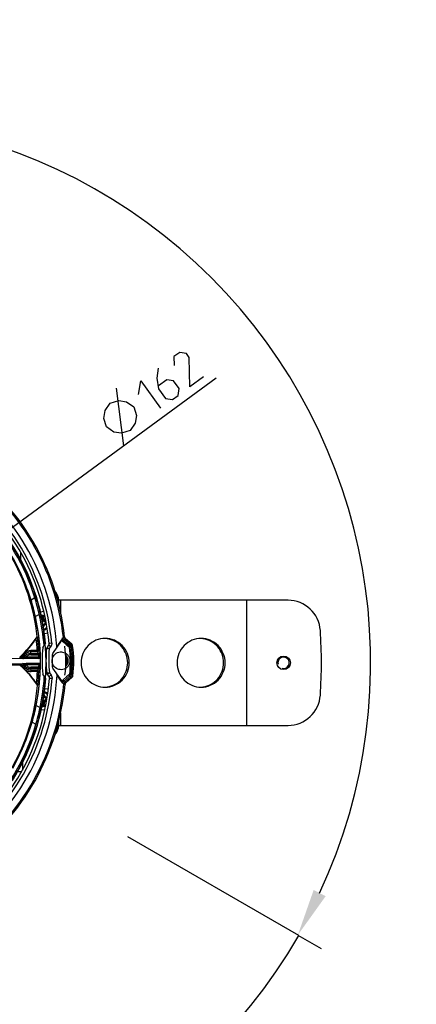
# Model space of a CAD drawing. Header units: millimetres. Extents: x 0 to 420, y 0 to 297.
# Tile 13 of 170: x 107 to 136, y 47 to 120. Entities that reach past the tile are written whole.
import ezdxf

# ---------------------------------------------------------------- set-up
doc = ezdxf.new("R2010")
doc.units = ezdxf.units.MM
doc.header["$LTSCALE"] = 23.1
doc.header["$PDMODE"] = 3
doc.header["$PDSIZE"] = 0.3125
doc.linetypes.add('CENTER', pattern=[0.6, 0.375, -0.075, 0.075, -0.075])
doc.layers.get('0').update_dxf_attribs({"linetype": 'CONTINUOUS'})
doc.layers.get('Defpoints').update_dxf_attribs({"linetype": 'CONTINUOUS'})
for name, color, linetype in [('02___PRT_ALL_AXES', 7, 'CONTINUOUS'), ('06___PRT_ALL_SURFS', 7, 'CONTINUOUS'), ('AXES', 7, 'CONTINUOUS'), ('COURBES', 7, 'CONTINUOUS'), ('DEFAULT_1', 7, 'CENTER'), ('DIM_PILOTEES', 7, 'CONTINUOUS')]:
    doc.layers.add(name, color=color, linetype=linetype)
doc.styles.get("Standard").update_dxf_attribs({"font": 'txt', "width": 0.7})
doc.styles.add('TEXTSTYLE_4', font='txt')
doc.dimstyles.new('DIMSTYLE_7', dxfattribs={"dimtxt": 2.5, "dimasz": 3.5, "dimexe": 2, "dimexo": 0, "dimtad": 1, "dimdec": 0, "dimlfac": 5, "dimdsep": 46, "dimtxsty": 'Standard', "dimblk": '_FILLED', "dimblk1": '_FILLED', "dimblk2": '_FILLED', "dimcen": 0.09, "dimazin": 2, "dimtp": 0.5, "dimtm": 0.5, "dimtfac": 1, "dimtdec": 0, "dimtmove": 0, "dimatfit": 2, "dimldrblk": '_FILLED', "dimfxl": 0, "dimtolj": 1, "dimarcsym": 0})
doc.dimstyles.new('DIMSTYLE_9', dxfattribs={"dimtxt": 2.5, "dimasz": 3.5, "dimexe": 2, "dimexo": 0, "dimgap": 2.5, "dimtad": 1, "dimdsep": 46, "dimtxsty": 'Standard', "dimblk": '_FILLED', "dimblk1": '_FILLED', "dimblk2": '_FILLED', "dimcen": 0.09, "dimazin": 2, "dimtp": 0.5, "dimtm": 0.5, "dimtfac": 1, "dimtofl": 0, "dimtmove": 0, "dimatfit": 3, "dimldrblk": '_FILLED', "dimfxl": 0, "dimtolj": 1, "dimarcsym": 0})

# ---------------------------------------------------------------- blocks, each defined once
blk = doc.blocks.new('_FILLED')
at = {"color": 0, "linetype": 'ByBlock'}
blk.add_solid([(0, 0), (-1, 0.143), (-1, -0.143)], dxfattribs=at)
blk = doc.blocks.new('*D18')
at = {"layer": 'DIM_PILOTEES', "color": 2, "linetype": 'Continuous'}
for p, q in [((92.649, 71.977), (121.468, 93.031)), ((105.749, 81.547), (92.649, 71.977)), ((79.55, 62.407), (92.649, 71.977))]:
    blk.add_line(p, q, dxfattribs=at)
at = {"layer": 'DIM_PILOTEES', "color": 2, "linetype": 'Continuous', "xscale": 3.5, "yscale": 3.5, "zscale": 3.5}
for p, rotation in [((105.749, 81.547), 36.1504869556), ((79.55, 62.407), 216.1504869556)]:
    blk.add_blockref('_FILLED', p, dxfattribs=dict(at, rotation=rotation))
at = {"layer": 'DIM_PILOTEES', "color": 2, "linetype": 'Continuous', "insert": (112.607, 90.427), "char_height": 2.5, "width": 13.03571, "attachment_point": 1, "rotation": 36.15049, "line_spacing_factor": 0.9, "style": 'TEXTSTYLE_4'}
blk.add_mtext('{\\ftxt;\\W0.0001;\\H0.0001;\\~}{\\ftxt;\\W1.3333333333;\\H2.5; }{\\ftxt;\\W0.0001;\\H0.0001;\\~}{\\ftxt;\\W0.0001;\\H0.0001;\\~}{\\ftxt;\\W2.1428571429;\\H2.5; }{\\ftxt;\\W0.0001;\\H0.0001;\\~}', dxfattribs=at)
blk = doc.blocks.new('*D20')
at = {"layer": 'Defpoints', "color": 0, "linetype": 'Continuous'}
for p in [(54.094, 83.52), (92.649, 71.977), (127.504, 51.854), (85.661, 32.342)]:
    blk.add_point(p, dxfattribs=at)
at = {"layer": 'DIM_PILOTEES', "color": 0, "linetype": 'Continuous', "lineweight": -2}
for p, q in [((127.504, 51.854), (129.236, 50.854)), ((85.661, 32.342), (85.313, 30.372))]:
    blk.add_line(p, q, dxfattribs=at)
blk.add_arc((92.649, 71.977), 40.247, 334.98424, 255.01576, dxfattribs=at)
at = {"layer": 'DIM_PILOTEES', "color": 0, "linetype": 'Continuous', "lineweight": -2, "xscale": 3.5, "yscale": 3.5, "zscale": 3.5}
for p, rotation in [((127.504, 51.854), 242.4921224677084), ((85.661, 32.342), 347.5078775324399)]:
    blk.add_blockref('_FILLED', p, dxfattribs=dict(at, rotation=rotation))
at = {"layer": 'DIM_PILOTEES', "color": 0, "linetype": 'Continuous', "insert": (79.392, 116.108), "char_height": 2.5, "width": 23.66071, "attachment_point": 2, "rotation": 16.72074, "line_spacing_factor": 0.9}
blk.add_mtext('\\A1;{\\ftxt;\\W0.0001;\\H0.0001;\\~}{\\ftxt;\\W5.6428571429;\\H2.5; }{\\ftxt;\\W0.0001;\\H0.0001;\\~}{\\ftxt;\\W0.0001;\\H0.0001;\\~}{\\ftxt;\\W0.6666666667;\\H2.5; }{\\ftxt;\\W0.0001;\\H0.0001;\\~}', dxfattribs=at)

msp = doc.modelspace()

# ---------------------------------------------------------------- linework, layer by layer
at = {"color": 7, "linetype": 'Continuous'}
for p, q in [((106.9786, 80.1526), (106.9832, 79.6271)), ((108.0371, 76.7846), (107.7575, 76.6199)), ((109.8067, 76.2767), (109.8067, 76.6881)), ((126.7768, 76.6031), (109.8211, 76.6031)), ((109.9499, 75.6551), (109.9499, 76.6031)), ((123.7069, 76.6031), (123.7069, 67.3506)), ((108.7039, 75.77), (108.4602, 75.726)), ((108.3659, 75.5595), (108.0837, 75.3933)), ((108.5427, 75.3512), (108.5724, 75.3515)), ((108.5477, 75.3277), (108.5726, 75.328)), ((108.5546, 75.2956), (108.5953, 75.296)), ((108.5589, 75.2758), (108.5955, 75.2761)), ((108.5955, 75.2761), (108.5953, 75.296)), ((108.5955, 75.2761), (108.6153, 75.2773)), ((108.2064, 73.8923), (108.2232, 73.8885)), ((108.751, 74.1526), (108.9963, 74.1969)), ((109.36, 72.661), (110.0144, 73.6131)), ((109.9866, 73.6556), (109.6639, 73.1804)), ((109.9866, 73.6556), (109.9218, 73.5602)), ((110.0515, 73.7512), (109.9866, 73.6556)), ((110.0515, 73.7512), (109.9866, 73.6556)), ((110.0486, 73.7907), (110.1519, 73.8441)), ((110.1204, 73.6623), (110.2198, 73.7142)), ((110.1204, 73.6623), (110.5902, 73.2758)), ((110.1304, 73.5236), (110.3603, 73.3329)), ((110.1519, 73.8442), (110.24, 73.8899)), ((110.2198, 73.7142), (110.307, 73.7598)), ((110.2198, 73.7142), (110.6736, 73.3214)), ((110.2994, 73.7743), (110.7653, 73.3732)), ((110.307, 73.7598), (110.3079, 73.7603)), ((110.307, 73.7598), (110.3079, 73.7603)), ((110.3079, 73.7603), (110.7601, 73.3689)), ((108.2136, 72.8874), (107.742, 72.8833)), ((107.7447, 72.5714), (107.742, 72.8833)), ((108.2144, 72.7875), (107.7429, 72.7834)), ((108.2136, 72.8874), (108.3133, 72.8933)), ((108.2144, 72.7875), (108.2136, 72.8874)), ((108.62, 73.0962), (108.8113, 73.3745)), ((109.1067, 73.0044), (108.9079, 73.026)), ((109.0553, 73.2827), (108.9419, 73.1177)), ((108.9419, 73.1177), (109.1067, 73.0044)), ((109.2201, 73.1694), (109.0553, 73.2827)), ((109.2892, 73.4314), (109.0899, 73.414)), ((109.1067, 73.0044), (109.2201, 73.1694)), ((110.3603, 73.3329), (110.6005, 73.1338)), ((110.6736, 73.3214), (110.5902, 73.2758)), ((110.6791, 73.3244), (110.6736, 73.3214)), ((110.7104, 73.3416), (110.6791, 73.3244)), ((110.7601, 73.3689), (110.7104, 73.3416)), ((110.7461, 73.2022), (110.7406, 73.1991)), ((110.7774, 73.2197), (110.7461, 73.2022)), ((110.8269, 73.2475), (110.7774, 73.2197)), ((108.3456, 72.293), (99.6791, 72.2173)), ((106.9146, 72.4068), (106.9351, 72.407)), ((106.9413, 72.3908), (106.9351, 72.407)), ((106.9413, 72.3908), (107.0764, 72.392)), ((107.0489, 72.4917), (107.0755, 72.4919)), ((107.0755, 72.4919), (107.1624, 72.4425)), ((107.0764, 72.392), (107.0755, 72.4919)), ((108.3414, 72.3961), (107.3795, 72.3877)), ((107.3804, 72.2878), (107.3795, 72.3877)), ((108.3423, 72.2962), (107.3804, 72.2878)), ((107.7439, 72.6714), (108.3214, 72.6764)), ((107.7447, 72.5714), (108.3356, 72.5766)), ((108.3356, 72.5766), (108.4354, 72.5804)), ((108.3414, 72.3961), (108.4413, 72.3988)), ((108.3414, 72.3961), (108.3423, 72.2962)), ((108.3423, 72.2962), (108.3456, 72.293)), ((108.4416, 72.3985), (108.4413, 72.3988)), ((110.3354, 72.1536), (110.3504, 72.1538)), ((110.3358, 72.1087), (110.3508, 72.1088)), ((110.3504, 72.1538), (110.3508, 72.1088)), ((99.6823, 71.859), (108.3487, 71.9347)), ((106.9199, 71.7959), (106.9405, 71.796)), ((106.9405, 71.796), (106.9464, 71.8123)), ((107.0814, 71.8135), (106.9464, 71.8123)), ((107.0557, 71.7133), (107.0823, 71.7136)), ((107.0823, 71.7136), (107.0814, 71.8135)), ((107.1683, 71.7645), (107.0823, 71.7136)), ((108.3455, 71.9314), (107.3836, 71.923)), ((107.3845, 71.823), (107.3836, 71.923)), ((108.3463, 71.8314), (107.3845, 71.823)), ((108.3436, 71.6509), (107.7528, 71.6457)), ((107.7555, 71.3339), (107.7528, 71.6457)), ((108.3313, 71.5508), (107.7537, 71.5458)), ((108.2262, 71.4379), (107.7547, 71.4338)), ((108.2271, 71.338), (107.7555, 71.3339)), ((108.2271, 71.338), (108.2262, 71.4379)), ((108.3269, 71.3339), (108.2271, 71.338)), ((108.4436, 71.6488), (108.3436, 71.6509)), ((108.3455, 71.9314), (108.3487, 71.9347)), ((108.3455, 71.9314), (108.3463, 71.8314)), ((108.4463, 71.8305), (108.3463, 71.8314)), ((108.4463, 71.8305), (108.4466, 71.8308)), ((110.0403, 70.6438), (109.3694, 71.5844)), ((108.8332, 70.8614), (108.6371, 71.1363)), ((109.1222, 71.2366), (108.9237, 71.2116)), ((109.1222, 71.2366), (108.9593, 71.1205)), ((108.9593, 71.1205), (109.0756, 70.9575)), ((109.2384, 71.0736), (109.0756, 70.9575)), ((109.0756, 70.9575), (109.077, 70.9555)), ((109.312, 70.8129), (109.1125, 70.8268)), ((109.1222, 71.2366), (109.2384, 71.0736)), ((109.9468, 70.6951), (109.6824, 71.0704)), ((110.0133, 70.6008), (109.9468, 70.6951)), ((110.0798, 70.5064), (110.0133, 70.6008)), ((110.6102, 70.9911), (110.1471, 70.5965)), ((110.1471, 70.5965), (110.2475, 70.5463)), ((110.3812, 70.93), (110.1548, 70.7354)), ((110.6943, 70.947), (110.2475, 70.5463)), ((110.7869, 70.8968), (110.3281, 70.4876)), ((110.7816, 70.901), (110.3364, 70.5018)), ((110.618, 71.1333), (110.3812, 70.93)), ((110.6943, 70.947), (110.6102, 70.9911)), ((110.6999, 70.9441), (110.6943, 70.947)), ((110.7315, 70.9274), (110.6999, 70.9441)), ((110.7816, 70.901), (110.7315, 70.9274)), ((110.7647, 71.0674), (110.7592, 71.0704)), ((110.7765, 71.0611), (110.7647, 71.0674)), ((110.8463, 71.0236), (110.7765, 71.0611)), ((108.2542, 70.3373), (108.2375, 70.3332)), ((108.7872, 70.0875), (109.0331, 70.0475)), ((110.0776, 70.4669), (110.1818, 70.4152)), ((110.1818, 70.4152), (110.2707, 70.3711)), ((110.2475, 70.5464), (110.3354, 70.5023)), ((110.3354, 70.5023), (110.3364, 70.5018)), ((108.141, 68.8302), (108.426, 68.6689)), ((108.7688, 68.4694), (108.5244, 68.5092)), ((108.6308, 68.8855), (108.6001, 68.8852)), ((108.6306, 68.909), (108.6048, 68.9088)), ((108.6528, 68.9414), (108.6111, 68.941)), ((108.6526, 68.9613), (108.6151, 68.9609)), ((108.6526, 68.9613), (108.6725, 68.9604)), ((108.6526, 68.9613), (108.6528, 68.9414)), ((109.8067, 67.2655), (109.8067, 67.6842)), ((109.9499, 67.3506), (109.9499, 68.266)), ((107.8363, 67.5981), (108.1187, 67.4383)), ((109.8211, 67.3506), (126.7768, 67.3506)), ((107.1145, 64.5779), (107.1191, 64.0523)), ((107.0508, 63.9221), (106.7587, 63.9196)), ((127.5723, 51.814), (114.9245, 59.1162))]:
    msp.add_line(p, q, dxfattribs=at)
for points in [[(109.0899, 73.414), (109.0901, 73.3818), (109.0848, 73.3482), (109.0738, 73.3159), (109.0575, 73.286), (109.0553, 73.2827)], [(109.077, 70.9555), (109.0921, 70.9299), (109.1046, 70.8982), (109.1115, 70.8649), (109.1127, 70.8308), (109.1125, 70.8268)]]:
    msp.add_lwpolyline(points, dxfattribs=at)
for centre, radius, start, end in [((92.6494, 71.9768), 17.0571, 4.046165, 56.953835), ((92.6494, 71.9768), 17.6019, 6.08979, 54.91021), ((92.6494, 71.9768), 17.6944, 6.206719, 54.793281), ((92.6494, 71.9768), 16.2222, 4.942643, 56.057357), ((92.6494, 71.9768), 16.5033, 4.995861, 56.004138), ((92.6494, 71.9768), 16.7033, 4.995861, 56.004138), ((92.8079, 72.0702), 15.9422, 17.200577, 43.799423), ((92.6494, 71.9768), 16.25, 5.113844, 33.359904), ((93.3249, 72.3703), 14.9587, 5.920343, 30.5147), ((92.4213, 71.8421), 16.0632, 17.304005, 30.501373), ((108.4342, 76.4122), 1.4, 7.836987, 38.936541), ((93.3479, 72.1316), 15.0925, 12.480735, 17.300666), ((92.1169, 71.8553), 16.6659, 12.842062, 17.20391), ((126.7768, 74.2031), 2.4, 3.732326, 90), ((92.6494, 71.9768), 15.8079, 348.518526, 12.481474), ((92.6494, 71.9768), 16.1197, 4.497735, 12.841575), ((108.576, 74.9339), 0.5463, 67.622304, 96.351771), ((108.576, 74.9339), 0.5462, 67.626625, 96.348354), ((108.576, 74.9339), 0.5241, 66.068704, 96.101677), ((108.576, 74.9339), 0.4768, 62.075166, 95.48163), ((108.7627, 53.5577), 21.7946, 90.356183, 90.500485), ((108.7611, 53.7236), 21.6052, 90.355729, 90.500037), ((109.2711, 74.6667), 0.9234, 134.233184, 137.043331), ((108.9329, 75.2971), 0.338, 183.553897, 259.523945), ((109.2105, 74.6888), 0.837, 132.252358, 135.318131), ((108.9329, 75.2971), 0.3181, 183.554188, 258.141798), ((108.9405, 75.3049), 0.2722, 178.74027, 251.994409), ((108.9391, 74.5771), 0.338, 99.818264, 146.780729), ((108.9391, 74.5771), 0.3181, 99.77715, 150.723561), ((108.9437, 74.5726), 0.2897, 100.434298, 159.514035), ((108.9469, 74.5694), 0.2722, 100.983676, 167.865624), ((108.576, 74.9339), 0.4768, 285.675174, 318.8691), ((108.576, 74.9339), 0.5241, 284.985407, 314.88026), ((108.576, 74.9339), 0.5462, 284.721637, 313.290041), ((108.576, 74.9339), 0.5463, 284.72194, 313.278129), ((92.6494, 71.9768), 36.6, 356.267674, 3.732326), ((102.2996, 77.6612), 7, 311.331443, 327.551395), ((102.2996, 77.6612), 7.0068, 311.420008, 327.459123), ((102.2996, 77.6612), 7.02, 315.63447, 326.265028), ((92.6494, 71.9768), 15.5908, 3.348334, 6.577415), ((92.6494, 71.9768), 15.6745, 7.019227, 7.096378), ((92.6494, 71.9768), 15.6908, 3.348334, 6.997906), ((109.8388, 73.7338), 0.213, 325.487037, 335.323201), ((109.8369, 73.7345), 0.2151, 335.36244, 341.67168), ((110.3783, 73.8247), 0.3899, 207.460032, 215.797177), ((114.342, 74.0893), 4.3038, 183.978945, 184.505733), ((110.3839, 73.8292), 0.3971, 215.856918, 230.322439), ((110.4378, 73.9103), 0.1984, 224.472029, 229.112197), ((107.7488, 72.1086), 0.6748, 90.5, 150.344159), ((107.7488, 72.1086), 0.7747, 90.5, 123.767958), ((108.2134, 72.8876), 0.1001, 270.584867, 3.257154), ((81.2256, 46.6746), 37.5537, 43.819727, 44.055036), ((81.0298, 46.6615), 37.8483, 43.639771, 43.874104), ((108.3204, 72.7765), 0.1001, 270.576891, 2.837426), ((116.6424, 72.1862), 7.78, 173.803518, 187.196482), ((109.1067, 73.0044), 0.2, 145.5, 173.803518), ((116.6424, 72.1862), 7.58, 173.803518, 187.196482), ((103.1604, 72.0685), 7.516, 352.851965, 8.148035), ((90.5864, 109.2661), 41.3161, 299.064209, 299.196416), ((103.111, 72.0681), 7.6238, 352.820971, 8.179029), ((102.9906, 72.0671), 7.8323, 352.689368, 8.310632), ((110.628, 73.2167), 0.2015, 28.895316, 49.041097), ((110.6345, 73.2214), 0.2004, 38.91114, 49.243069), ((110.6335, 73.2209), 0.2015, 18.967613, 38.846424), ((110.6289, 73.2177), 0.2003, 18.828718, 28.78703), ((110.6288, 73.2176), 0.2004, 8.597474, 18.84956), ((110.6344, 73.2215), 0.2004, 8.620359, 18.901761), ((102.9906, 72.0671), 7.9248, 352.433508, 8.566492), ((102.9906, 72.0671), 7.931, 352.410883, 8.589117), ((102.2996, 77.6612), 7.02, 312.57401, 313.287742), ((107.7488, 72.1086), 0.7747, 145.154255, 150.344157), ((107.0755, 72.492), 0.1, 270.537142, 330.318543), ((110.3911, 74.766), 4.0772, 215.609898, 217.360272), ((102.2991, 77.6618), 7.0207, 313.287865, 315.634347), ((107.1495, 72.3919), 0.1001, 270.548054, 334.666267), ((109.3289, 74.1629), 2.7666, 218.453201, 220.967714), ((107.7488, 72.1086), 0.5628, 90.5, 154.703745), ((107.7488, 72.1086), 0.4629, 90.5, 142.911741), ((92.6494, 71.9768), 15.6977, 1.530606, 2.189719), ((108.3413, 72.3962), 0.1001, 270.571662, 338.737935), ((108.3448, 72.3929), 0.0999, 270.487006, 348.651406), ((92.6494, 71.9768), 15.7976, 1.530606, 2.189719), ((116.6424, 72.1862), 7.3268, 177.092172, 183.907828), ((109.5248, 72.5477), 0.2, 145.5, 177.092172), ((109.9887, 72.1281), 0.5241, 310.312348, 50.701293), ((109.9887, 72.1281), 0.4768, 315.889258, 45.10169), ((110.3533, 72.4995), 0.2727, 265.731724, 272.244081), ((110.3501, 72.4962), 0.2901, 266.761208, 272.318457), ((109.739, 72.7523), 0.8283, 315.988658, 318.760948), ((110.3564, 71.7664), 0.2901, 88.681675, 94.239081), ((109.7498, 71.4996), 0.8284, 42.239303, 45.01129), ((109.7093, 72.8186), 0.9236, 313.956854, 316.766556), ((109.7214, 71.4329), 0.9235, 44.233394, 47.04315), ((88.7787, 71.943), 21.6048, 0.355686, 0.644308), ((88.6119, 71.9417), 21.7953, 0.35536, 0.643982), ((104.2359, -143.9604), 215.7729, 89.287268, 91.194634), ((102.3973, 66.4617), 7, 33.448605, 49.668557), ((102.3973, 66.4617), 7.0068, 33.540877, 49.579992), ((102.3973, 66.4617), 7.02, 47.712258, 48.42599), ((110.4372, 69.4977), 4.0773, 143.63973, 145.390066), ((107.0823, 71.7135), 0.1, 30.681403, 90.462912), ((107.7488, 72.1086), 0.7747, 210.655843, 215.845745), ((102.3968, 66.4611), 7.0207, 45.365653, 47.712135), ((107.1545, 71.8149), 0.1001, 26.333734, 90.451946), ((109.3646, 70.0821), 2.7666, 140.032289, 142.546781), ((107.7488, 72.1086), 0.6748, 210.655841, 270.5), ((107.7488, 72.1086), 0.5628, 206.296256, 270.5), ((102.3973, 66.4617), 7.02, 34.734972, 45.36553), ((107.7488, 72.1086), 0.7747, 237.232043, 270.5), ((107.7488, 72.1086), 0.4629, 218.088259, 270.5), ((92.6494, 71.9768), 15.5908, 354.422585, 357.651666), ((80.7858, 97.0758), 37.5537, 316.944964, 317.180273), ((108.2269, 71.3378), 0.1001, 357.742837, 90.415142), ((92.6494, 71.9768), 15.6908, 354.002094, 357.651666), ((80.5898, 97.0855), 37.8483, 317.125896, 317.360229), ((108.332, 71.4508), 0.1001, 358.162574, 90.423109), ((92.6494, 71.9768), 15.6977, 358.810281, 359.469394), ((108.3462, 71.8313), 0.1001, 22.262008, 90.428338), ((108.3496, 71.8347), 0.0999, 12.348594, 90.512995), ((92.6494, 71.9768), 15.7976, 358.810281, 359.469394), ((109.5322, 71.7005), 0.2, 183.907828, 215.5), ((110.3597, 71.7632), 0.2726, 88.749321, 95.262789), ((92.6494, 71.9768), 16.2222, 304.942643, 356.057357), ((92.6494, 71.9768), 16.5033, 304.995861, 356.004138), ((92.6494, 71.9768), 17.0571, 304.046165, 356.953835), ((92.6494, 71.9768), 16.7033, 304.995861, 356.004138), ((92.6494, 71.9768), 16.25, 327.640096, 355.886156), ((92.6494, 71.9768), 16.1197, 348.158425, 356.502265), ((109.1222, 71.2366), 0.2, 187.196482, 215.5), ((109.8668, 70.5201), 0.2131, 25.678749, 35.512192), ((110.4088, 70.438), 0.391, 150.752098, 153.515342), ((110.4121, 70.4357), 0.395, 130.659584, 150.692112), ((91.2477, 34.6763), 41.2944, 61.803549, 61.935825), ((110.6477, 71.0501), 0.2004, 311.910761, 322.166478), ((110.6526, 71.047), 0.2015, 311.80396, 331.961036), ((110.6468, 71.0506), 0.2014, 322.231544, 342.048881), ((110.6535, 71.0461), 0.2003, 332.070268, 342.073282), ((110.6477, 71.0501), 0.2004, 342.113207, 352.402048), ((110.6534, 71.0462), 0.2004, 342.051848, 352.379042), ((92.6494, 71.9768), 17.6019, 306.089789, 354.91021), ((92.6494, 71.9768), 17.6944, 306.206719, 354.793281), ((93.3317, 71.5952), 14.9587, 330.485297, 355.079657), ((92.6494, 71.9768), 15.6745, 353.903622, 353.980773), ((114.055, 70.2614), 3.9827, 176.473306, 177.042571), ((110.471, 70.3521), 0.2014, 137.349737, 153.29299), ((110.4691, 70.3539), 0.1987, 131.890753, 137.346365), ((108.9903, 68.9462), 0.338, 101.684211, 177.446113), ((108.9903, 68.9462), 0.3181, 103.085161, 177.445776), ((108.984, 69.6662), 0.338, 213.930761, 260.985724), ((108.984, 69.6662), 0.3181, 209.944466, 261.014484), ((108.9885, 69.6707), 0.2897, 201.023451, 260.33707), ((108.9917, 69.674), 0.2722, 192.465603, 259.772687), ((108.6272, 69.303), 0.4768, 42.313644, 75.495834), ((108.6272, 69.303), 0.5241, 46.278623, 76.165345), ((108.6272, 69.303), 0.5463, 47.863076, 76.422616), ((108.6272, 69.303), 0.5462, 47.851585, 76.422589), ((126.7768, 69.7506), 2.4, 270, 356.267674), ((93.3607, 71.8317), 15.0819, 343.697654, 348.520945), ((92.1101, 72.0902), 16.6708, 343.796737, 348.15729), ((108.6272, 69.303), 0.5463, 264.542821, 293.232119), ((108.6272, 69.303), 0.5462, 264.546085, 293.231218), ((108.6272, 69.303), 0.5241, 264.788832, 294.784346), ((108.6272, 69.303), 0.4768, 265.397503, 298.746506), ((108.4421, 90.5133), 21.6052, 270.499962, 270.644271), ((108.4408, 90.6794), 21.7948, 270.499585, 270.643888), ((109.3177, 69.5824), 0.9236, 223.956854, 226.766556), ((109.257, 69.5589), 0.8366, 225.681163, 228.748505), ((92.8096, 71.8862), 15.9422, 317.200577, 343.799423), ((92.4167, 72.1086), 16.0657, 330.499671, 343.694951), ((108.4342, 67.5415), 1.4, 320.855773, 352.163013)]:
    msp.add_arc(centre, radius, start, end, dxfattribs=at)
at = {"color": 2, "linetype": 'Continuous'}
msp.add_arc((126.4494, 71.9768), 0.42, 255, 195, dxfattribs=at)
at = {"color": 7, "linetype": 'Continuous'}
for points in [[(108.6153, 75.2773), (108.615, 75.2822), (108.6104, 75.2921), (108.6002, 75.296), (108.5953, 75.296)], [(110.0411, 73.6669), (110.05, 73.6938), (110.0537, 73.723), (110.0515, 73.7512)], [(110.2198, 73.7142), (110.1829, 73.7462), (110.1571, 73.7955), (110.1519, 73.8441)], [(110.24, 73.8899), (110.2447, 73.8464), (110.2656, 73.8025), (110.2962, 73.7713)], [(109.2892, 73.4314), (109.297, 73.3414), (109.2713, 73.2438), (109.2201, 73.1694)], [(109.6292, 73.0527), (109.6542, 73.089), (109.6671, 73.1364), (109.6639, 73.1804)], [(110.5902, 73.2758), (110.6255, 73.2452), (110.6507, 73.199), (110.6573, 73.1527)], [(110.7406, 73.1991), (110.7338, 73.2451), (110.7087, 73.2909), (110.6736, 73.3214)], [(108.4413, 72.3988), (108.4417, 72.3856), (108.4393, 72.3722), (108.4346, 72.3599)], [(108.4463, 71.8305), (108.4464, 71.8437), (108.4438, 71.8571), (108.4388, 71.8692)], [(109.2384, 71.0736), (109.2909, 71.0001), (109.3183, 70.903), (109.312, 70.8129)], [(109.6824, 71.0704), (109.6847, 71.1144), (109.671, 71.1616), (109.6454, 71.1975)], [(110.6751, 71.1154), (110.6693, 71.069), (110.6449, 71.0223), (110.6102, 70.9911)], [(110.6943, 70.947), (110.7289, 70.9781), (110.7532, 71.0243), (110.7591, 71.0704)], [(110.1818, 70.4152), (110.1861, 70.4639), (110.2111, 70.5137), (110.2475, 70.5464)], [(110.2911, 70.4426), (110.28, 70.4204), (110.273, 70.3957), (110.2707, 70.3711)]]:
    msp.add_open_spline(points, degree=3, dxfattribs=at)
for points, knots in [([(108.6273, 75.3519), (108.6273, 75.3492), (108.6273, 75.344), (108.6273, 75.337), (108.6271, 75.3319), (108.6272, 75.3292), (108.627, 75.3284)], [0, 0, 0, 0, 0.3476995, 0.6630127, 0.8932955, 1, 1, 1, 1]), ([(108.6477, 75.3083), (108.6477, 75.311), (108.6467, 75.3163), (108.642, 75.323), (108.6351, 75.3274), (108.6297, 75.3284), (108.627, 75.3284)], [0, 0, 0, 0, 0.2476944, 0.4960565, 0.7467338, 1, 1, 1, 1]), ([(108.6684, 75.3108), (108.6685, 75.3162), (108.6665, 75.327), (108.6573, 75.3407), (108.6436, 75.3499), (108.6326, 75.352), (108.6273, 75.3519)], [0, 0, 0, 0, 0.248123, 0.4975707, 0.7484694, 1, 1, 1, 1]), ([(108.6477, 75.3083), (108.6469, 75.2766), (108.6561, 75.2123), (108.7005, 75.1256), (108.7707, 75.058), (108.83, 75.0306), (108.8608, 75.0222)], [0, 0, 0, 0, 0.2487539, 0.4990144, 0.7498134, 1, 1, 1, 1]), ([(108.6684, 75.3108), (108.6659, 75.3109), (108.6613, 75.3109), (108.6551, 75.3105), (108.6509, 75.3098), (108.6486, 75.3091), (108.6479, 75.3086), (108.6477, 75.3083)], [0, 0, 0, 0, 0.3500648, 0.6574745, 0.8818307, 0.9543803, 1, 1, 1, 1]), ([(108.1375, 73.7627), (108.1466, 73.7763), (108.1601, 73.7965), (108.1778, 73.823), (108.1903, 73.8416), (108.2018, 73.8586), (108.2104, 73.8714), (108.2163, 73.8796), (108.2195, 73.8844), (108.2217, 73.8866), (108.2228, 73.8886), (108.2232, 73.8885)], [0, 0, 0, 0, 0.32224, 0.478418, 0.6276072, 0.7650576, 0.8826955, 0.9300814, 0.9669545, 0.9908162, 1, 1, 1, 1]), ([(110.0486, 73.7907), (110.0502, 73.775), (110.0615, 73.7259), (110.0935, 73.6833), (110.1204, 73.6623)], [0, 0, 0, 0, 0.3166027, 1, 1, 1, 1]), ([(110.1204, 73.6623), (110.1276, 73.6553), (110.1546, 73.6137), (110.1441, 73.5591), (110.1304, 73.5236)], [0, 0, 0, 0, 0.2083638, 1, 1, 1, 1]), ([(113.2437, 73.7768), (113.0119, 73.7768), (112.5425, 73.6828), (111.9504, 73.2816), (111.5546, 72.6826), (111.416, 71.9768), (111.5546, 71.271), (111.9504, 70.672), (112.5425, 70.2709), (113.0119, 70.1768), (113.2437, 70.1768)], [0, 0, 0, 0, 0.1244149, 0.2491548, 0.374403, 0.5, 0.625597, 0.7508452, 0.8755851, 1, 1, 1, 1]), ([(113.2437, 70.1768), (113.4755, 70.1768), (113.9449, 70.2709), (114.537, 70.672), (114.9328, 71.271), (115.0713, 71.9768), (114.9328, 72.6826), (114.537, 73.2816), (113.9449, 73.6828), (113.4755, 73.7768), (113.2437, 73.7768)], [0, 0, 0, 0, 0.1244149, 0.2491548, 0.374403, 0.5, 0.625597, 0.7508452, 0.8755851, 1, 1, 1, 1]), ([(113.3852, 70.1956), (113.5939, 70.2262), (114.0045, 70.3653), (114.6686, 70.9049), (115.0713, 71.9768), (114.6686, 73.0488), (114.0045, 73.5883), (113.5939, 73.7274), (113.3852, 73.7581)], [0, 0, 0, 0, 0.1254437, 0.2512083, 0.5, 0.7487917, 0.8745563, 1, 1, 1, 1]), ([(120.3419, 73.7768), (120.1101, 73.7768), (119.6407, 73.6828), (119.0486, 73.2816), (118.6528, 72.6826), (118.5143, 71.9768), (118.6528, 71.271), (119.0486, 70.672), (119.6407, 70.2709), (120.1101, 70.1768), (120.3419, 70.1768)], [0, 0, 0, 0, 0.1244149, 0.2491548, 0.374403, 0.5, 0.625597, 0.7508452, 0.8755851, 1, 1, 1, 1]), ([(120.3419, 70.1768), (120.5737, 70.1768), (121.0431, 70.2709), (121.6352, 70.672), (122.031, 71.271), (122.1696, 71.9768), (122.031, 72.6826), (121.6352, 73.2816), (121.0431, 73.6828), (120.5737, 73.7768), (120.3419, 73.7768)], [0, 0, 0, 0, 0.1244149, 0.2491548, 0.374403, 0.5, 0.625597, 0.7508452, 0.8755851, 1, 1, 1, 1]), ([(120.4835, 70.1956), (120.6922, 70.2262), (121.1028, 70.3653), (121.7669, 70.9049), (122.1696, 71.9768), (121.7669, 73.0488), (121.1028, 73.5883), (120.6922, 73.7274), (120.4835, 73.7581)], [0, 0, 0, 0, 0.1254437, 0.2512083, 0.5, 0.7487917, 0.8745563, 1, 1, 1, 1]), ([(108.4204, 72.7814), (108.4216, 72.7802), (108.4219, 72.7736), (108.4242, 72.7618), (108.4258, 72.7425), (108.4271, 72.7277), (108.4278, 72.7192)], [0, 0, 0, 0, 0.0847492, 0.2850833, 0.5940702, 1, 1, 1, 1]), ([(109.4071, 72.4571), (109.4764, 72.5783), (109.6927, 72.7686), (110.1111, 72.814), (110.4303, 72.6424), (110.5993, 72.3881), (110.6348, 72.2208), (110.6356, 72.1338)], [0, 0, 0, 0, 0.2470677, 0.4695396, 0.7068382, 0.8459478, 1, 1, 1, 1]), ([(110.5902, 73.2758), (110.5977, 73.2687), (110.6254, 73.2261), (110.6147, 73.17), (110.6005, 73.1338)], [0, 0, 0, 0, 0.2092312, 1, 1, 1, 1]), ([(110.6573, 73.1527), (110.6557, 73.1471), (110.6304, 73.1433), (110.6144, 73.1369), (110.6005, 73.1338)], [0, 0, 0, 0, 0.2919786, 1, 1, 1, 1]), ([(106.9413, 72.3908), (106.9412, 72.3912), (106.9428, 72.3925), (106.9445, 72.3949), (106.9485, 72.3986), (106.9554, 72.4053), (106.9662, 72.4155), (106.9807, 72.4289), (106.9968, 72.4437), (107.0197, 72.4648), (107.0371, 72.4809), (107.0489, 72.4917)], [0, 0, 0, 0, 0.0089425, 0.0320747, 0.06797, 0.1143856, 0.2306451, 0.3677028, 0.5173538, 0.6746099, 1, 1, 1, 1]), ([(107.3804, 72.2878), (107.353, 72.2875), (107.3128, 72.2873), (107.2608, 72.2875), (107.2262, 72.2879), (107.1967, 72.2884), (107.1741, 72.2894), (107.1596, 72.2899), (107.1531, 72.2911), (107.1508, 72.2914), (107.1505, 72.2918)], [0, 0, 0, 0, 0.3571317, 0.5248535, 0.6774285, 0.8077815, 0.9087768, 0.9741583, 0.9921011, 1, 1, 1, 1]), ([(107.3795, 72.3877), (107.3644, 72.3823), (107.3419, 72.3744), (107.312, 72.3652), (107.291, 72.3592), (107.2719, 72.3544), (107.2568, 72.3511), (107.2463, 72.349), (107.2419, 72.3489), (107.2401, 72.3487), (107.2399, 72.3491)], [0, 0, 0, 0, 0.3316568, 0.4929538, 0.6460275, 0.783832, 0.8963207, 0.9715574, 0.9918842, 1, 1, 1, 1]), ([(108.3214, 72.6764), (108.3223, 72.676), (108.3232, 72.6726), (108.325, 72.6669), (108.3267, 72.6574), (108.3296, 72.6396), (108.3327, 72.6123), (108.3347, 72.5891), (108.3356, 72.5766)], [0, 0, 0, 0, 0.0284231, 0.0907736, 0.1857481, 0.3100929, 0.6282291, 1, 1, 1, 1]), ([(108.4278, 72.7192), (108.4285, 72.7092), (108.4318, 72.6629), (108.434, 72.6167), (108.4354, 72.5804)], [0, 0, 0, 0, 0.2170261, 1, 1, 1, 1]), ([(109.3159, 72.1223), (109.3157, 72.1526), (109.3253, 72.2689), (109.3644, 72.3824), (109.4071, 72.4571)], [0, 0, 0, 0, 0.2608117, 1, 1, 1, 1]), ([(109.4129, 71.789), (109.3988, 71.8128), (109.3462, 71.9165), (109.3167, 72.0336), (109.3159, 72.1223)], [0, 0, 0, 0, 0.2377125, 1, 1, 1, 1]), ([(110.6356, 72.1338), (110.6363, 72.0467), (110.6037, 71.8788), (110.4393, 71.6217), (110.1231, 71.4445), (109.704, 71.4825), (109.4844, 71.669), (109.4129, 71.789)], [0, 0, 0, 0, 0.1540477, 0.2931595, 0.530462, 0.7529369, 1, 1, 1, 1]), ([(110.3504, 72.1538), (110.3503, 72.1581), (110.3471, 72.167), (110.339, 72.172), (110.3348, 72.173)], [0, 0, 0, 0, 0.4996702, 1, 1, 1, 1]), ([(110.3355, 72.0893), (110.3397, 72.0904), (110.3477, 72.0955), (110.3508, 72.1045), (110.3508, 72.1088)], [0, 0, 0, 0, 0.5003298, 1, 1, 1, 1]), ([(110.3639, 72.227), (110.364, 72.2246), (110.3641, 72.22), (110.3638, 72.2138), (110.3632, 72.2095), (110.3625, 72.2073), (110.362, 72.2065), (110.3618, 72.2063)], [0, 0, 0, 0, 0.3500575, 0.657463, 0.881822, 0.9543754, 1, 1, 1, 1]), ([(110.3822, 72.186), (110.3822, 72.1887), (110.3811, 72.1941), (110.3766, 72.2009), (110.3698, 72.2055), (110.3644, 72.2064), (110.3618, 72.2063)], [0, 0, 0, 0, 0.253266, 0.5039417, 0.7523043, 1, 1, 1, 1]), ([(110.3631, 72.0565), (110.3657, 72.0564), (110.3711, 72.0575), (110.3778, 72.0621), (110.3822, 72.069), (110.3832, 72.0745), (110.3831, 72.0772)], [0, 0, 0, 0, 0.2476944, 0.4960565, 0.7467338, 1, 1, 1, 1]), ([(110.3656, 72.0358), (110.3657, 72.0382), (110.3657, 72.0429), (110.3652, 72.049), (110.3646, 72.0533), (110.3638, 72.0555), (110.3634, 72.0563), (110.3631, 72.0565)], [0, 0, 0, 0, 0.3500652, 0.657475, 0.8818311, 0.9543804, 1, 1, 1, 1]), ([(110.4057, 72.1867), (110.4057, 72.1921), (110.4034, 72.2029), (110.394, 72.2165), (110.3801, 72.2254), (110.3693, 72.2273), (110.3639, 72.227)], [0, 0, 0, 0, 0.2515425, 0.502444, 0.7518903, 1, 1, 1, 1]), ([(110.3656, 72.0358), (110.3709, 72.0357), (110.3818, 72.0377), (110.3955, 72.0468), (110.4046, 72.0606), (110.4067, 72.0715), (110.4067, 72.0769)], [0, 0, 0, 0, 0.2481183, 0.4975671, 0.7484673, 1, 1, 1, 1]), ([(110.4057, 72.1867), (110.403, 72.1867), (110.3978, 72.1866), (110.3908, 72.1865), (110.3857, 72.1862), (110.383, 72.1862), (110.3822, 72.186)], [0, 0, 0, 0, 0.3476942, 0.6630037, 0.8932873, 1, 1, 1, 1]), ([(110.4067, 72.0769), (110.404, 72.0769), (110.3988, 72.0768), (110.3917, 72.0768), (110.3866, 72.077), (110.384, 72.077), (110.3831, 72.0772)], [0, 0, 0, 0, 0.3476957, 0.6630064, 0.8932895, 1, 1, 1, 1]), ([(107.0557, 71.7133), (107.0438, 71.7239), (107.026, 71.7397), (107.0027, 71.7604), (106.9864, 71.7749), (106.9717, 71.7881), (106.9607, 71.798), (106.9537, 71.8047), (106.9497, 71.8083), (106.9479, 71.8106), (106.9462, 71.8119), (106.9464, 71.8123)], [0, 0, 0, 0, 0.3253893, 0.4826451, 0.6322955, 0.7693528, 0.8856125, 0.9320288, 0.9679248, 0.9910572, 1, 1, 1, 1]), ([(107.1537, 71.9149), (107.1541, 71.9154), (107.1563, 71.9157), (107.1629, 71.917), (107.1774, 71.9178), (107.1999, 71.9191), (107.2294, 71.9202), (107.264, 71.9212), (107.3159, 71.9222), (107.3562, 71.9228), (107.3836, 71.923)], [0, 0, 0, 0, 0.0079006, 0.0258445, 0.0912259, 0.1922232, 0.3225765, 0.4751509, 0.6428713, 1, 1, 1, 1]), ([(107.2442, 71.8593), (107.2444, 71.8596), (107.2462, 71.8595), (107.2506, 71.8594), (107.2611, 71.8575), (107.2763, 71.8545), (107.2954, 71.85), (107.3165, 71.8444), (107.3466, 71.8357), (107.3693, 71.8282), (107.3845, 71.823)], [0, 0, 0, 0, 0.008118, 0.0284449, 0.1036827, 0.2161723, 0.3539767, 0.5070491, 0.668345, 1, 1, 1, 1]), ([(108.3436, 71.6509), (108.343, 71.6384), (108.3414, 71.6152), (108.3387, 71.5878), (108.3362, 71.5699), (108.3346, 71.5604), (108.333, 71.5547), (108.3321, 71.5513), (108.3313, 71.5508)], [0, 0, 0, 0, 0.3717709, 0.6899071, 0.8142519, 0.9092264, 0.9715769, 1, 1, 1, 1]), ([(108.4383, 71.5099), (108.4378, 71.5014), (108.4367, 71.4866), (108.4355, 71.4672), (108.4334, 71.4554), (108.4332, 71.4489), (108.432, 71.4475)], [0, 0, 0, 0, 0.4059298, 0.7149168, 0.9152507, 1, 1, 1, 1]), ([(108.4436, 71.6488), (108.4433, 71.6361), (108.4421, 71.5898), (108.4403, 71.5435), (108.4383, 71.5099)], [0, 0, 0, 0, 0.2737904, 1, 1, 1, 1]), ([(110.0798, 70.5064), (110.0814, 70.533), (110.0765, 70.57), (110.063, 70.6037), (110.0589, 70.6124)], [0, 0, 0, 0, 0.7345031, 1, 1, 1, 1]), ([(110.1471, 70.5965), (110.1394, 70.5903), (110.1032, 70.5564), (110.081, 70.5065), (110.0776, 70.4669)], [0, 0, 0, 0, 0.1989969, 1, 1, 1, 1]), ([(110.1471, 70.5965), (110.1542, 70.6036), (110.1805, 70.6457), (110.1691, 70.7001), (110.1548, 70.7354)], [0, 0, 0, 0, 0.2083654, 1, 1, 1, 1]), ([(110.6102, 70.9911), (110.6175, 70.9983), (110.6444, 71.0415), (110.6328, 71.0973), (110.618, 71.1333)], [0, 0, 0, 0, 0.2092312, 1, 1, 1, 1]), ([(110.6751, 71.1154), (110.6734, 71.121), (110.648, 71.1243), (110.6319, 71.1304), (110.618, 71.1333)], [0, 0, 0, 0, 0.2919785, 1, 1, 1, 1]), ([(108.2542, 70.3373), (108.2538, 70.3371), (108.2527, 70.3391), (108.2504, 70.3412), (108.2471, 70.346), (108.2411, 70.3541), (108.2322, 70.3667), (108.2205, 70.3835), (108.2077, 70.402), (108.1895, 70.4281), (108.1757, 70.4481), (108.1664, 70.4615)], [0, 0, 0, 0, 0.0091838, 0.0330455, 0.0699187, 0.1173046, 0.2349424, 0.3723929, 0.521582, 0.67776, 1, 1, 1, 1]), ([(108.9122, 69.2194), (108.8817, 69.2103), (108.8233, 69.1818), (108.7546, 69.113), (108.7121, 69.0258), (108.7041, 68.9615), (108.7054, 68.93)], [0, 0, 0, 0, 0.2502267, 0.5010403, 0.751255, 1, 1, 1, 1]), ([(108.9082, 69.1955), (108.881, 69.186), (108.8292, 69.158), (108.769, 69.094), (108.7319, 69.0145), (108.725, 68.9564), (108.7261, 68.9278)], [0, 0, 0, 0, 0.2503989, 0.5013232, 0.7514936, 1, 1, 1, 1]), ([(108.6528, 68.9414), (108.6577, 68.9415), (108.6678, 68.9456), (108.6723, 68.9555), (108.6725, 68.9604)], [0, 0, 0, 0, 0.4999874, 1, 1, 1, 1]), ([(108.685, 68.9096), (108.6877, 68.9096), (108.6932, 68.9106), (108.7, 68.9152), (108.7045, 68.922), (108.7055, 68.9273), (108.7054, 68.93)], [0, 0, 0, 0, 0.253266, 0.5039417, 0.7523043, 1, 1, 1, 1]), ([(108.6857, 68.886), (108.6857, 68.8887), (108.6856, 68.8939), (108.6855, 68.901), (108.6852, 68.9061), (108.6852, 68.9087), (108.685, 68.9096)], [0, 0, 0, 0, 0.3476943, 0.6630035, 0.8932871, 1, 1, 1, 1]), ([(108.6857, 68.886), (108.6911, 68.8861), (108.702, 68.8884), (108.7156, 68.8978), (108.7245, 68.9116), (108.7263, 68.9225), (108.7261, 68.9278)], [0, 0, 0, 0, 0.2515394, 0.5024399, 0.7518854, 1, 1, 1, 1]), ([(108.7261, 68.9278), (108.7236, 68.9277), (108.719, 68.9276), (108.7128, 68.9279), (108.7086, 68.9285), (108.7063, 68.9293), (108.7056, 68.9297), (108.7054, 68.93)], [0, 0, 0, 0, 0.3500581, 0.6574638, 0.8818227, 0.9543758, 1, 1, 1, 1])]:
    msp.add_open_spline(points, degree=3, knots=knots, dxfattribs=at)
at = {"layer": '02___PRT_ALL_AXES', "color": 7, "linetype": 'Continuous'}
for p, q in [((108.8347, 73.4253), (108.8097, 73.3889)), ((108.8575, 70.8111), (108.8319, 70.847))]:
    msp.add_line(p, q, dxfattribs=at)
for centre, radius, start, end in [((92.6494, 71.9768), 16.2225, 4.943918, 56.056082), ((92.6494, 71.9768), 15.7983, 330.5, 30.5), ((116.6284, 72.1861), 8.06, 173.516235, 187.483765), ((92.6494, 71.9768), 16.2225, 304.943918, 356.056082)]:
    msp.add_arc(centre, radius, start, end, dxfattribs=at)
at = {"layer": '06___PRT_ALL_SURFS', "color": 7, "linetype": 'Continuous'}
msp.add_arc((102.9713, 72.0669), 7.3647, 352.163272, 8.836728, dxfattribs=at)
at = {"layer": 'AXES', "color": 7, "linetype": 'Continuous'}
msp.add_circle((126.4494, 71.9768), 0.5, dxfattribs=at)
at = {"layer": 'COURBES', "color": 4, "linetype": 'Continuous'}
msp.add_arc((102.2996, 77.6612), 7, 311.35485, 327.527006, dxfattribs=at)
at = {"layer": 'DEFAULT_1', "color": 7, "linetype": 'CENTER'}
msp.add_arc((92.6494, 71.9768), 40.3256, 260, 330, dxfattribs=at)
at = {"layer": 'DIM_PILOTEES', "color": 2, "linetype": 'Continuous'}
msp.add_line((114.619, 88.027), (114.0891, 92.284), dxfattribs=at)
for points in [[(120.5226, 93.114), (119.5133, 92.3766), (119.4692, 94.5559), (119.2585, 94.8443), (118.7595, 94.922), (118.3269, 94.606), (118.3545, 93.9627)], [(117.1733, 93.7633), (117.0568, 93.0147), (117.1898, 92.2272), (117.7165, 91.5063), (118.2156, 91.4286), (118.6481, 91.7446), (118.7258, 92.2436), (118.3045, 92.8204), (117.8054, 92.8981), (117.1806, 92.4416)], [(115.7202, 91.8171), (115.8756, 92.8152), (117.3504, 90.7965)], [(113.3447, 89.4181), (113.1442, 90.0457), (113.2349, 90.6279), (113.6166, 91.1648), (114.2442, 91.3653), (114.8264, 91.2747), (115.3634, 90.8929), (115.5638, 90.2653), (115.4732, 89.6831), (115.0914, 89.1462), (114.4638, 88.9457), (113.8816, 89.0364), (113.3447, 89.4181)]]:
    msp.add_lwpolyline(points, dxfattribs=at)
msp.add_arc((92.6494, 71.9768), 16.2225, 216.150487, 4.943918, dxfattribs=at)

# ---------------------------------------------------------------- dimensions: what is measured, and where the dimension line sits
dim = msp.add_angular_dim_3p(base=(54.0936, 83.5196), center=(92.6494, 71.9768), p1=(127.5039, 51.8536), p2=(85.6606, 32.3417), text='{\\ftxt;\\W0.0001;\\H0.0001;\\~}{\\ftxt;\\W5.6428571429;\\H2.5; }{\\ftxt;\\W0.0001;\\H0.0001;\\~}{\\ftxt;\\W0.0001;\\H0.0001;\\~}{\\ftxt;\\W0.6666666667;\\H2.5; }{\\ftxt;\\W0.0001;\\H0.0001;\\~}', dimstyle='DIMSTYLE_9', dxfattribs=at)
dim.commit()
dim.dimension.update_dxf_attribs({"geometry": '*D20', "text_midpoint": (81.0701, 110.5216), "dimtype": 165})
dim = msp.add_diameter_dim_2p(p1=(105.7486, 81.5466), p2=(79.5502, 62.407), text='{\\ftxt;\\W0.0001;\\H0.0001;\\~}{\\ftxt;\\W1.3333333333;\\H2.5; }{\\ftxt;\\W0.0001;\\H0.0001;\\~}{\\ftxt;\\W0.0001;\\H0.0001;\\~}{\\ftxt;\\W2.1428571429;\\H2.5; }{\\ftxt;\\W0.0001;\\H0.0001;\\~}', dimstyle='DIMSTYLE_7', override={"dimpost": '<>'}, dxfattribs=at)
dim.commit()
dim.dimension.update_dxf_attribs({"geometry": '*D18', "text_midpoint": (116.7736, 90.3751), "dimtype": 163})

doc.saveas('drawing.dxf')
